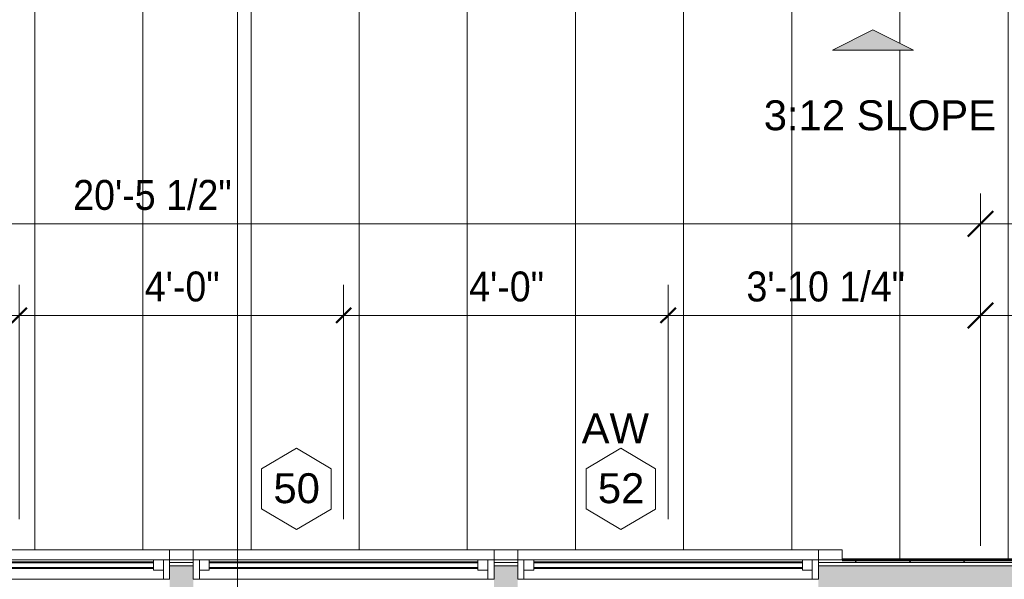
# Model space of a CAD drawing. Header units: inches. Extents: x -680 to 188, y -283 to 603.
# Tile 7 of 15: x -354 to -209, y 36 to 118. Entities that reach past the tile are written whole.
import ezdxf

# ---------------------------------------------------------------- set-up
doc = ezdxf.new("R2010")
doc.units = ezdxf.units.IN
doc.header["$MEASUREMENT"] = 0
doc.linetypes.add('3B Center Short', pattern=[0.59375, 0.375, -0.0625, 0.09375, -0.0625])
for name, color, linetype, lineweight in [('A-ANNO-DIMS', 1, 'Continuous', 9), ('A-ANNO-DIMS-48', 1, 'Continuous', 9), ('A-ANNO-SYMB', 6, 'Continuous', 9), ('A-ANNO-TEXT', 2, 'Continuous', 9), ('A-DETL-GENF', 3, 'Continuous', 9), ('A-GLAZ', 6, 'Continuous', 18), ('A-GLAZ-GLAS', 6, 'Continuous', 40), ('A-GLAZ-IDEN', 6, 'Continuous', 9), ('A-ROOF-PATT', 8, 'Continuous', 60), ('A-WALL-PATT', 2, 'Continuous', 60), ('I-WALL', 2, 'Continuous', 18)]:
    doc.layers.add(name, color=color, linetype=linetype, lineweight=lineweight)
doc.styles.add('Arial', font='arial.ttf', dxfattribs={"height": 4.425898})
doc.styles.add('Arial_1', font='arial.ttf', dxfattribs={"width": 0.9, "height": 4.425898})
doc.dimstyles.new('Linear_-_3_32__Arial_2', dxfattribs={"dimscale": 12, "dimtxt": 4.5, "dimasz": 0.1875, "dimexe": 0.375, "dimexo": 0.375, "dimgap": 0.0625, "dimtad": 1, "dimdec": 3, "dimrnd": 0.125, "dimzin": 3, "dimdsep": 46, "dimlunit": 4, "dimtxsty": 'Arial_1', "dimblk1": 'OBLIQUE', "dimblk2": 'OBLIQUE', "dimsah": 1, "dimcen": 0.09, "dimdle": 0.375, "dimazin": 0, "dimtfac": 1, "dimtdec": 3, "dimtix": 1, "dimtmove": 0, "dimatfit": 3, "dimfxl": 1, "dimtvp": 1, "dimfrac": 2, "dimtolj": 1, "dimtzin": 0, "dimarcsym": 2})
doc.dimstyles.new('Linear_-_3_32__Arial_2_1', dxfattribs={"dimscale": 12, "dimtxt": 4.5, "dimasz": 0.1875, "dimexe": 0.375, "dimexo": 0.375, "dimgap": 0.0625, "dimtad": 1, "dimdec": 3, "dimrnd": 0.125, "dimzin": 3, "dimdsep": 46, "dimlunit": 4, "dimtxsty": 'Arial_1', "dimblk1": 'OBLIQUE', "dimblk2": 'OBLIQUE', "dimsah": 1, "dimcen": 0.09, "dimdle": 0.375, "dimazin": 0, "dimtfac": 1, "dimtdec": 3, "dimtix": 1, "dimtmove": 0, "dimatfit": 3, "dimfxl": 1, "dimtvp": 1, "dimfrac": 2, "dimtolj": 1, "dimtzin": 0, "dimarcsym": 2})
doc.dimstyles.new('Linear_-_3_32__Arial_2_2', dxfattribs={"dimscale": 12, "dimtxt": 4.5, "dimasz": 0.1875, "dimexe": 0.375, "dimexo": 0.375, "dimgap": 0.0625, "dimtad": 1, "dimdec": 3, "dimrnd": 0.125, "dimzin": 3, "dimdsep": 46, "dimlunit": 4, "dimtxsty": 'Arial_1', "dimblk1": 'OBLIQUE', "dimblk2": 'OBLIQUE', "dimsah": 1, "dimcen": 0.09, "dimdle": 0.375, "dimazin": 0, "dimtfac": 1, "dimtdec": 3, "dimtix": 1, "dimtmove": 0, "dimatfit": 3, "dimfxl": 1, "dimtvp": 1, "dimfrac": 2, "dimtolj": 1, "dimtzin": 0, "dimarcsym": 2})
doc.dimstyles.new('Linear_-_3_32__Arial_2_3', dxfattribs={"dimscale": 12, "dimtxt": 4.5, "dimasz": 0.3125, "dimexe": 0.375, "dimexo": 0.375, "dimgap": 0.0625, "dimtad": 1, "dimdec": 3, "dimrnd": 0.125, "dimzin": 3, "dimdsep": 46, "dimlunit": 4, "dimtxsty": 'Arial_1', "dimblk1": 'OBLIQUE', "dimblk2": 'OBLIQUE', "dimsah": 1, "dimcen": 0.09, "dimdle": 0.375, "dimazin": 0, "dimtfac": 1, "dimtdec": 3, "dimtix": 1, "dimtmove": 0, "dimatfit": 3, "dimfxl": 1, "dimtvp": 1, "dimfrac": 2, "dimtolj": 1, "dimtzin": 0, "dimarcsym": 2})

# ---------------------------------------------------------------- blocks, each defined once
blk = doc.blocks.new('Single Awning - 45_ x 30_-1905814-Clerestory Plan')
at = {"layer": 'A-GLAZ'}
for p, q in [((-22.25, 3.94), (-25.75, 3.94)), ((-25.75, 3.94), (-25.75, 2.44)), ((-22.25, 2.44), (-22.25, 3.94)), ((-22.25, 3.94), (22.25, 3.94)), ((25.75, 3.94), (22.25, 3.94)), ((22.25, 3.94), (22.25, 2.44)), ((25.75, 2.44), (25.75, 3.94)), ((-25.75, 2.44), (-22.25, 2.44)), ((22.25, 2.44), (-22.25, 2.44)), ((-22.25, 2.44), (-22.25, -0.44)), ((-21.33, -0.44), (-21.33, 2.44)), ((-21.33, 2.44), (-19.88, 2.44)), ((-19.88, 2.44), (-19.88, 0.91)), ((19.87, 2.44), (-0.73, 2.44)), ((21.33, 2.44), (19.87, 2.44)), ((19.87, 2.44), (19.87, 0.91)), ((19.87, 0.91), (19.87, 2.44)), ((21.33, 2.44), (21.33, -0.44)), ((22.25, -0.44), (22.25, 2.44)), ((22.25, 2.44), (25.75, 2.44)), ((-19.88, 0.91), (-21.33, 0.91)), ((19.87, 0.91), (21.33, 0.91)), ((-22.25, -0.44), (22.25, -0.44))]:
    blk.add_line(p, q, dxfattribs=at)
at = {"layer": 'A-GLAZ-GLAS'}
for p, q in [((19.87, 2.06), (-19.88, 2.06)), ((19.87, 1.19), (-19.88, 1.19))]:
    blk.add_line(p, q, dxfattribs=at)
blk = doc.blocks.new('Slope-Direction - 4_-792366-Clerestory Plan')
at = {"layer": 'A-DETL-GENF'}
blk.add_hatch(color=256, dxfattribs=at).paths.add_polyline_path([(6, 0), (0, 3), (-6, 0)], flags=0)
for p, q in [((0, 3), (-6, 0)), ((0, 3), (-6, 0)), ((6, 0), (0, 3)), ((6, 0), (0, 3)), ((-6, 0), (6, 0)), ((-6, 0), (6, 0))]:
    blk.add_line(p, q, dxfattribs=at)
blk = doc.blocks.new('DIMBLOCK2-Clerestory Plan')
at = {"layer": 'A-ANNO-DIMS-48', "transparency": 16777216}
for p, q in [((-402.29, 44.46), (-402.29, 79.11)), ((-354.29, 44.46), (-354.29, 79.11)), ((-402.29, 74.61), (-354.29, 74.61))]:
    blk.add_line(p, q, dxfattribs=at)
at = {"layer": 'A-ANNO-DIMS-48', "lineweight": 50, "transparency": 16777216}
for p, q in [((-402.29, 74.61), (-403.41, 73.49)), ((-402.29, 74.61), (-401.16, 75.74)), ((-354.29, 74.61), (-355.41, 73.49)), ((-354.29, 74.61), (-353.16, 75.74))]:
    blk.add_line(p, q, dxfattribs=at)
at = {"layer": 'A-ANNO-DIMS-48', "linetype": '3B Center Short', "transparency": 16777216}
for p, q in [((-402.29, 74.61), (-402.29, 44.46)), ((-354.29, 74.61), (-354.29, 44.46))]:
    blk.add_line(p, q, dxfattribs=at)
at = {"layer": 'A-ANNO-DIMS-48', "color": 0, "transparency": 16777216, "insert": (-383.72, 81.1), "char_height": 4.426, "width": 13.0431, "attachment_point": 1, "line_spacing_factor": 0.938532, "style": 'Arial_1'}
blk.add_mtext('4\'-0"', dxfattribs=at)
blk = doc.blocks.new('_Oblique')
at = {"color": 0, "linetype": 'ByBlock', "lineweight": -2}
blk.add_line((-0.5, -0.5), (0.5, 0.5), dxfattribs=at)
blk = doc.blocks.new('DIMBLOCK3-Clerestory Plan')
at = {"layer": 'A-ANNO-DIMS-48', "transparency": 16777216}
for p, q in [((-354.29, 44.46), (-354.29, 79.11)), ((-306.29, 44.46), (-306.29, 79.11)), ((-354.29, 74.61), (-306.29, 74.61))]:
    blk.add_line(p, q, dxfattribs=at)
at = {"layer": 'A-ANNO-DIMS-48', "lineweight": 50, "transparency": 16777216}
for p, q in [((-354.29, 74.61), (-355.41, 73.49)), ((-354.29, 74.61), (-353.16, 75.74)), ((-306.29, 74.61), (-307.41, 73.49)), ((-306.29, 74.61), (-305.16, 75.74))]:
    blk.add_line(p, q, dxfattribs=at)
at = {"layer": 'A-ANNO-DIMS-48', "linetype": '3B Center Short', "transparency": 16777216}
for p, q in [((-354.29, 74.61), (-354.29, 44.46)), ((-306.29, 74.61), (-306.29, 44.46))]:
    blk.add_line(p, q, dxfattribs=at)
at = {"layer": 'A-ANNO-DIMS-48', "color": 0, "transparency": 16777216, "insert": (-335.72, 81.1), "char_height": 4.426, "width": 13.0431, "attachment_point": 1, "line_spacing_factor": 0.938532, "style": 'Arial_1'}
blk.add_mtext('4\'-0"', dxfattribs=at)
blk = doc.blocks.new('DIMBLOCK4-Clerestory Plan')
at = {"layer": 'A-ANNO-DIMS-48', "transparency": 16777216}
for p, q in [((-306.29, 44.46), (-306.29, 79.11)), ((-258.29, 44.46), (-258.29, 79.11)), ((-306.29, 74.61), (-258.29, 74.61))]:
    blk.add_line(p, q, dxfattribs=at)
at = {"layer": 'A-ANNO-DIMS-48', "lineweight": 50, "transparency": 16777216}
for p, q in [((-306.29, 74.61), (-307.41, 73.49)), ((-306.29, 74.61), (-305.16, 75.74)), ((-258.29, 74.61), (-259.41, 73.49)), ((-258.29, 74.61), (-257.16, 75.74))]:
    blk.add_line(p, q, dxfattribs=at)
at = {"layer": 'A-ANNO-DIMS-48', "linetype": '3B Center Short', "transparency": 16777216}
for p, q in [((-306.29, 74.61), (-306.29, 44.46)), ((-258.29, 74.61), (-258.29, 44.46))]:
    blk.add_line(p, q, dxfattribs=at)
at = {"layer": 'A-ANNO-DIMS-48', "color": 0, "transparency": 16777216, "insert": (-287.72, 81.1), "char_height": 4.426, "width": 13.0431, "attachment_point": 1, "line_spacing_factor": 0.938532, "style": 'Arial_1'}
blk.add_mtext('4\'-0"', dxfattribs=at)
blk = doc.blocks.new('DIMBLOCK5-Clerestory Plan')
at = {"layer": 'A-ANNO-DIMS-48', "transparency": 16777216}
for p, q in [((-258.29, 44.46), (-258.29, 79.11)), ((-212.04, 40.52), (-212.04, 79.11)), ((-258.29, 74.61), (-212.04, 74.61)), ((-212.04, 74.61), (-212.04, 40.52))]:
    blk.add_line(p, q, dxfattribs=at)
at = {"layer": 'A-ANNO-DIMS-48', "lineweight": 50, "transparency": 16777216}
for p, q in [((-212.04, 74.61), (-210.16, 76.49)), ((-258.29, 74.61), (-259.41, 73.49)), ((-258.29, 74.61), (-257.16, 75.74)), ((-212.04, 74.61), (-213.91, 72.74))]:
    blk.add_line(p, q, dxfattribs=at)
at = {"layer": 'A-ANNO-DIMS-48', "linetype": '3B Center Short', "transparency": 16777216}
blk.add_line((-258.29, 74.61), (-258.29, 44.46), dxfattribs=at)
at = {"layer": 'A-ANNO-DIMS-48', "color": 0, "transparency": 16777216, "insert": (-246.69, 81.1), "char_height": 4.426, "width": 27.6646, "attachment_point": 1, "line_spacing_factor": 0.938532, "style": 'Arial_1'}
blk.add_mtext('3\'-10 1/4"', dxfattribs=at)
blk = doc.blocks.new('DIMBLOCK6-Clerestory Plan')
at = {"layer": 'A-ANNO-DIMS-48', "transparency": 16777216}
for p, q in [((-212.04, 40.52), (-212.04, 79.11)), ((-162.29, 44.46), (-162.29, 79.11)), ((-212.04, 74.61), (-162.29, 74.61)), ((-212.04, 74.61), (-212.04, 40.52))]:
    blk.add_line(p, q, dxfattribs=at)
at = {"layer": 'A-ANNO-DIMS-48', "lineweight": 50, "transparency": 16777216}
for p, q in [((-212.04, 74.61), (-210.16, 76.49)), ((-212.04, 74.61), (-213.91, 72.74)), ((-162.29, 74.61), (-163.41, 73.49)), ((-162.29, 74.61), (-161.16, 75.74))]:
    blk.add_line(p, q, dxfattribs=at)
at = {"layer": 'A-ANNO-DIMS-48', "linetype": '3B Center Short', "transparency": 16777216}
blk.add_line((-162.29, 74.61), (-162.29, 44.46), dxfattribs=at)
at = {"layer": 'A-ANNO-DIMS-48', "color": 0, "transparency": 16777216, "insert": (-197.16, 81.1), "char_height": 4.426, "width": 24.0092, "attachment_point": 1, "line_spacing_factor": 0.938532, "style": 'Arial_1'}
blk.add_mtext('4\'-1 3/4"', dxfattribs=at)
blk = doc.blocks.new('DIMBLOCK10-Clerestory Plan')
at = {"layer": 'A-ANNO-DIMS-48', "transparency": 16777216}
for p, q in [((-457.54, 40.52), (-457.54, 92.65)), ((-212.04, 40.52), (-212.04, 92.65)), ((-457.54, 88.15), (-212.04, 88.15)), ((-457.54, 88.15), (-457.54, 40.52)), ((-212.04, 88.15), (-212.04, 40.52))]:
    blk.add_line(p, q, dxfattribs=at)
at = {"layer": 'A-ANNO-DIMS-48', "lineweight": 50, "transparency": 16777216}
for p, q in [((-457.54, 88.15), (-455.66, 90.03)), ((-212.04, 88.15), (-210.16, 90.03)), ((-457.54, 88.15), (-459.41, 86.28)), ((-212.04, 88.15), (-213.91, 86.28))]:
    blk.add_line(p, q, dxfattribs=at)
at = {"layer": 'A-ANNO-DIMS-48', "color": 0, "transparency": 16777216, "insert": (-346.31, 94.64), "char_height": 4.426, "width": 27.6646, "attachment_point": 1, "line_spacing_factor": 0.938532, "style": 'Arial_1'}
blk.add_mtext('20\'-5 1/2"', dxfattribs=at)
blk = doc.blocks.new('DIMBLOCK11-Clerestory Plan')
at = {"layer": 'A-ANNO-DIMS-48', "transparency": 16777216}
for p, q in [((-212.04, 40.52), (-212.04, 92.65)), ((-42.29, 40.52), (-42.29, 92.65)), ((-212.04, 88.15), (-37.79, 88.15)), ((-212.04, 88.15), (-212.04, 40.52)), ((-42.29, 88.15), (-42.29, 40.52))]:
    blk.add_line(p, q, dxfattribs=at)
at = {"layer": 'A-ANNO-DIMS-48', "lineweight": 50, "transparency": 16777216}
for p, q in [((-212.04, 88.15), (-210.16, 90.03)), ((-42.29, 88.15), (-40.41, 90.03)), ((-212.04, 88.15), (-213.91, 86.28)), ((-42.29, 88.15), (-44.16, 86.28))]:
    blk.add_line(p, q, dxfattribs=at)
at = {"layer": 'A-ANNO-DIMS-48', "color": 0, "transparency": 16777216, "insert": (-138.69, 94.64), "char_height": 4.426, "width": 27.6646, "attachment_point": 1, "line_spacing_factor": 0.938532, "style": 'Arial_1'}
blk.add_mtext('14\'-1 3/4"', dxfattribs=at)
blk = doc.blocks.new('Window Tag - Window Tag-41068-Clerestory Plan')
at = {"layer": 'A-GLAZ-IDEN'}
for p, q in [((0, 0.125), (-0.1071, 0.0619)), ((0, 0.125), (0.107, 0.062)), ((-0.1071, 0.0619), (-0.1071, -0.0619)), ((0.107, 0.062), (0.107, -0.0624)), ((-0.1071, -0.0619), (0, -0.125)), ((0, -0.125), (0.107, -0.0624))]:
    blk.add_line(p, q, dxfattribs=at)

msp = doc.modelspace()

# ---------------------------------------------------------------- hatches: boundary and pattern name
at = {"layer": 'A-ROOF-PATT', "lineweight": 9}
h = msp.add_hatch(dxfattribs=at)
h.set_pattern_fill('FP_12', color=256, style=0, pattern_type=2)
h.set_pattern_definition([(270, (0, 36.352), (16, 1e-15), [])])
h.paths.add_polyline_path([(-524.0948, -22.3792), (-523.1611, -22.3792), (-523.1611, 32.9571), (-523.9111, 32.9571), (-523.9111, 39.2071), (-517.6611, 39.2071), (-517.6611, 38.4571), (-428.0361, 38.4571), (-428.0361, 39.9571), (-232.5361, 39.9571), (-232.5361, 38.4571), (-188.0361, 38.4571), (-188.0361, 39.9571), (-88.5361, 39.9571), (-88.5361, 38.4571), (-44.9111, 38.4571), (-44.9111, 39.2071), (-40.6611, 39.2071), (-40.6611, 34.9571), (-41.4111, 34.9571), (-41.4111, -18.5429), (-14.4111, -18.5429), (-14.4111, 169.3321), (-302.1611, 169.3321), (-302.1611, 145.3321), (-526.1611, 145.3321), (-526.1611, 85.3321), (-550.1611, 85.3321), (-550.1611, -22.3792)], flags=0)
h.paths.add_polyline_path([(-233.9708, 113.8455), (-227.9708, 116.8455), (-221.9708, 113.8455), (-232.5361, 113.8455)], flags=0)
at = {"layer": 'A-WALL-PATT', "lineweight": 9}
h = msp.add_hatch(dxfattribs=at)
h.set_pattern_fill('FP_3', color=256, style=0, pattern_type=2)
h.set_pattern_definition([(135, (0, 0), (-4.00647, -4.00647), [])])
h.paths.add_polyline_path([(-522.7861, 38.0821), (-424.5361, 38.0821), (-424.5361, 38.4571), (-523.1611, 38.4571), (-523.1611, 38.0821)], flags=0)
h.paths.add_polyline_path([(-328.5361, 38.0821), (-328.5361, 38.4571), (-332.0361, 38.4571), (-332.0361, 38.0821)], flags=0)
h.paths.add_polyline_path([(-284.0361, 38.0821), (-280.5361, 38.0821), (-280.5361, 38.4571), (-284.0361, 38.4571), (-284.0361, 38.3159)], flags=0)
h.paths.add_polyline_path([(-236.0361, 38.0821), (-184.5361, 38.0821), (-184.5361, 38.4571), (-236.0361, 38.4571), (-236.0361, 38.3159)], flags=0)
h.paths.add_polyline_path([(-41.5148, 38.0821), (-41.4111, 38.0821), (-41.4111, 38.4571), (-92.0361, 38.4571), (-92.0361, 38.0821), (-41.7861, 38.0821)], flags=0)
h.paths.add_polyline_path([(-136.5361, 38.0821), (-136.5361, 38.4571), (-140.0361, 38.4571), (-140.0361, 38.0821)], flags=0)
h.paths.add_polyline_path([(-376.5361, 38.0821), (-376.5361, 38.4571), (-380.0361, 38.4571), (-380.0361, 38.0821)], flags=0)
at = {"layer": 'A-WALL-PATT'}
h = msp.add_hatch(color=256, dxfattribs=at)
h.paths.add_polyline_path([(-45.7861, 34.0821), (-42.2861, 34.0821), (-42.2861, 37.5821), (-92.0361, 37.5821), (-92.0361, 34.0821), (-48.0361, 34.0821)], flags=0)
h.paths.add_polyline_path([(-522.2861, 34.0821), (-424.5361, 34.0821), (-424.5361, 37.5821), (-522.2861, 37.5821)], flags=0)
h.paths.add_polyline_path([(-140.0361, 34.0821), (-136.5361, 34.0821), (-136.5361, 37.5821), (-140.0361, 37.5821), (-140.0361, 35.5821)], flags=0)
h.paths.add_polyline_path([(-380.0361, 34.0821), (-376.5361, 34.0821), (-376.5361, 37.5821), (-380.0361, 37.5821), (-380.0361, 35.5821)], flags=0)
h.paths.add_polyline_path([(-184.5361, 34.0821), (-184.5361, 37.5821), (-236.0361, 37.5821), (-236.0361, 34.0821), (-207.1766, 34.0821)], flags=0)
h.paths.add_polyline_path([(-332.0361, 34.0821), (-328.5361, 34.0821), (-328.5361, 37.5821), (-332.0361, 37.5821), (-332.0361, 35.5821)], flags=0)
h.paths.add_polyline_path([(-284.0361, 34.0821), (-280.5361, 34.0821), (-280.5361, 37.5821), (-284.0361, 37.5821), (-284.0361, 35.5821)], flags=0)

# ---------------------------------------------------------------- linework, layer by layer
at = {"layer": 'A-ANNO-SYMB'}
msp.add_line((-321.9946, 157.3661), (-321.9946, -29.1304), dxfattribs=at)
at = {"layer": 'I-WALL'}
for p, q in [((-328.5361, 38.0821), (-332.0361, 38.0821)), ((-280.5361, 38.0821), (-284.0361, 38.0821)), ((-184.5361, 38.0821), (-236.0361, 38.0821)), ((-328.5361, 37.5821), (-332.0361, 37.5821)), ((-280.5361, 37.5821), (-284.0361, 37.5821)), ((-184.5361, 37.5821), (-236.0361, 37.5821))]:
    msp.add_line(p, q, dxfattribs=at)
at = {"layer": 'I-WALL', "lineweight": 60}
msp.add_line((-188.0361, 38.4571), (-232.5361, 38.4571), dxfattribs=at)

# ---------------------------------------------------------------- block references
at = {"layer": 'A-DETL-GENF'}
msp.add_blockref('Slope-Direction - 4_-792366-Clerestory Plan', (-227.9708, 113.8455), dxfattribs=at)
at = {"layer": 'A-GLAZ'}
for p in [(-354.2861, 36.0196), (-306.2861, 36.0196), (-258.2861, 36.0196)]:
    msp.add_blockref('Single Awning - 45_ x 30_-1905814-Clerestory Plan', p, dxfattribs=at)
at = {"layer": 'A-GLAZ-IDEN', "xscale": 47.99999999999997, "yscale": 47.99999999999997, "zscale": 47.99999999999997}
for p in [(-313.2861, 48.9571), (-265.2861, 48.9571)]:
    msp.add_blockref('Window Tag - Window Tag-41068-Clerestory Plan', p, dxfattribs=at)

# ---------------------------------------------------------------- texts
at = {"layer": 'A-ANNO-TEXT', "color": 7, "char_height": 4.4259, "attachment_point": 2, "line_spacing_factor": 0.938532, "style": 'Arial'}
for s, insert, width in [('3:12 SLOPE', (-226.9439, 106.4179), 40.986), ('AW', (-266.0898, 60.1129), 11.826)]:
    msp.add_mtext(s, dxfattribs=dict(at, insert=insert, width=width))
at = {"layer": 'A-GLAZ-IDEN', "char_height": 4.4259, "width": 8.208, "attachment_point": 2, "line_spacing_factor": 0.938532, "style": 'Arial'}
for s, insert in [('50', (-313.2385, 51.2651)), ('52', (-265.2385, 51.2651))]:
    msp.add_mtext(s, dxfattribs=dict(at, insert=insert))

# ---------------------------------------------------------------- dimensions: what is measured, and where the dimension line sits
at = {"layer": 'A-ANNO-DIMS'}
for base, p1, p2, dimstyle, override, picture, middle in [((-212.0361, 88.151), (-457.5361, 36.0196), (-212.0361, 36.0196), 'Linear_-_3_32__Arial_2_3', {"dimpost": '<>', "dimfxl": 245.5}, 'DIMBLOCK10-Clerestory Plan', (-334.7861, 91.1894)), ((-42.2861, 88.151), (-212.0361, 36.0196), (-42.2861, 36.0196), 'Linear_-_3_32__Arial_2_3', {"dimpost": '<>', "dimfxl": 169.75}, 'DIMBLOCK11-Clerestory Plan', (-127.1611, 91.1909)), ((-354.2861, 74.6135), (-402.2861, 39.9571), (-354.2861, 39.9571), 'Linear_-_3_32__Arial_2_1', {"dimpost": '<>', "dimfxl": 48}, 'DIMBLOCK2-Clerestory Plan', (-378.2861, 77.6233)), ((-306.2861, 74.6135), (-354.2861, 39.9571), (-306.2861, 39.9571), 'Linear_-_3_32__Arial_2_1', {"dimpost": '<>', "dimfxl": 48}, 'DIMBLOCK3-Clerestory Plan', (-330.2861, 77.6233)), ((-258.2861, 74.6135), (-306.2861, 39.9571), (-258.2861, 39.9571), 'Linear_-_3_32__Arial_2_1', {"dimpost": '<>', "dimfxl": 48}, 'DIMBLOCK4-Clerestory Plan', (-282.2861, 77.6233)), ((-212.0361, 74.6135), (-258.2861, 39.9571), (-212.0361, 36.0196), 'Linear_-_3_32__Arial_2_2', {"dimpost": '<>', "dimfxl": 46.417307}, 'DIMBLOCK5-Clerestory Plan', (-235.1611, 77.6534)), ((-162.2861, 74.6135), (-212.0361, 36.0196), (-162.2861, 39.9571), 'Linear_-_3_32__Arial_2', {"dimpost": '<>', "dimfxl": 49.905575}, 'DIMBLOCK6-Clerestory Plan', (-187.1611, 77.6534))]:
    dim = msp.add_linear_dim(base=base, p1=p1, p2=p2, dimstyle=dimstyle, override=override, dxfattribs=at)
    dim.commit()
    dim.dimension.update_dxf_attribs({"geometry": picture, "text_midpoint": middle})

doc.saveas('drawing.dxf')
